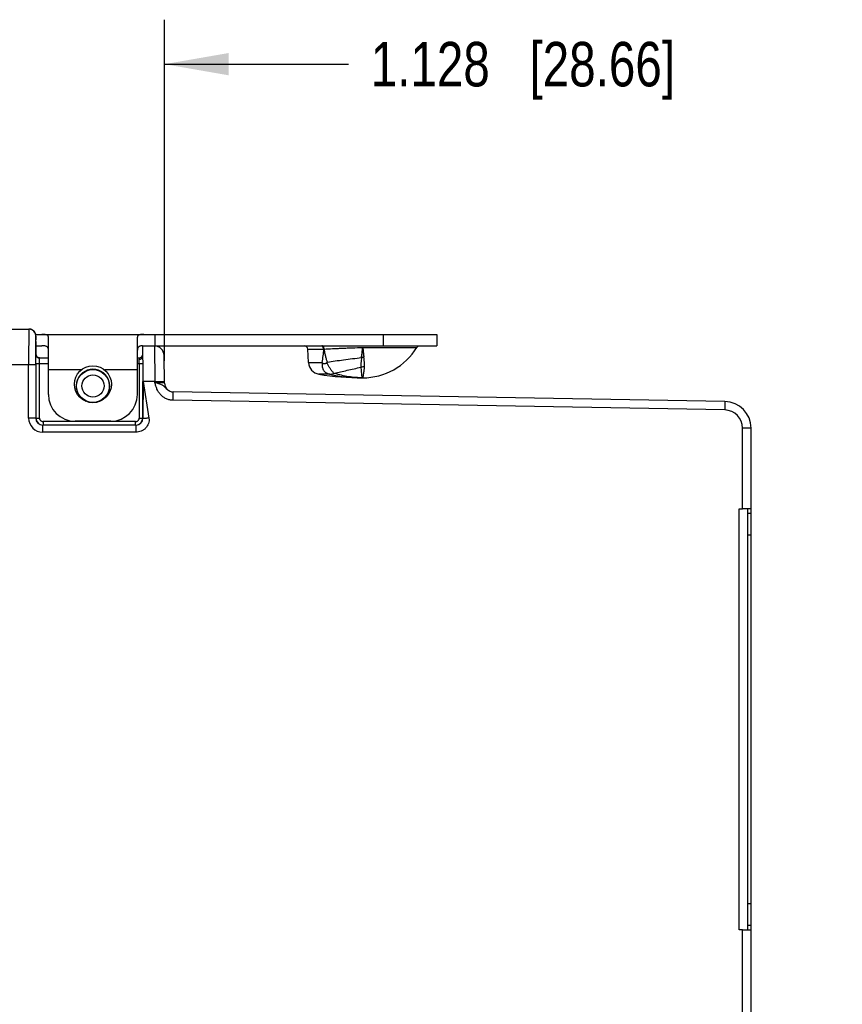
# Model space of a CAD drawing. Header units: inches. Extents: x 0 to 22, y 0 to 17.
# Tile 6 of 21: x 10.9 to 13.2, y 6.9 to 9.7. Entities that reach past the tile are written whole.
import ezdxf

# ---------------------------------------------------------------- set-up
doc = ezdxf.new("R2010")
doc.units = ezdxf.units.IN
doc.header["$LTSCALE"] = 1.21
doc.header["$MEASUREMENT"] = 0
doc.layers.get('0').update_dxf_attribs({"linetype": 'CONTINUOUS'})
doc.layers.add('DIMENSIONS', color=7, linetype='CONTINUOUS')
doc.styles.get("Standard").update_dxf_attribs({"font": 'txt', "width": 0.8})
doc.dimstyles.new('DIMSTYLE_1', dxfattribs={"dimtxt": 0.125, "dimasz": 0.18, "dimexe": 0.18, "dimexo": 0.0625, "dimgap": 0.09, "dimtad": 0, "dimtih": 1, "dimtoh": 1, "dimdec": 3, "dimzin": 4, "dimdsep": 46, "dimtxsty": 'STANDARD', "dimblk": '_FILLED', "dimblk1": '_FILLED', "dimblk2": '_FILLED', "dimcen": 0.09, "dimadec": 0, "dimazin": 0, "dimtp": 0.01, "dimtm": 0.01, "dimtfac": 1, "dimtdec": 3, "dimtofl": 0, "dimtmove": 0, "dimatfit": 3, "dimldrblk": '_FILLED', "dimfxl": 1, "dimtolj": 1, "dimtzin": 4, "dimarcsym": 0})

# ---------------------------------------------------------------- blocks, each defined once
blk = doc.blocks.new('_FILLED')
at = {"color": 0, "linetype": 'BYBLOCK'}
blk.add_solid([(0, 0), (-1, 0.174), (-1, -0.174)], dxfattribs=at)
blk = doc.blocks.new('*D7')
at = {"layer": 'DIMENSIONS', "color": 2, "linetype": 'CONTINUOUS'}
for p, q in [((10.1717, 8.7289), (10.1717, 9.6807)), ((11.3, 8.7218), (11.3, 9.6807)), ((10.1717, 9.5557), (9.8117, 9.5557)), ((11.3, 9.5557), (11.8166, 9.5557))]:
    blk.add_line(p, q, dxfattribs=at)
at = {"layer": 'DIMENSIONS', "color": 2, "linetype": 'CONTINUOUS', "xscale": 0.18, "yscale": 0.18, "zscale": 0.18}
blk.add_blockref('_FILLED', (10.1717, 9.5557), dxfattribs=at)
at = {"layer": 'DIMENSIONS', "color": 2, "linetype": 'CONTINUOUS', "xscale": 0.18, "yscale": 0.18, "zscale": 0.18, "rotation": 180}
blk.add_blockref('_FILLED', (11.3, 9.5557), dxfattribs=at)
at = {"layer": 'DIMENSIONS', "color": 2, "linetype": 'CONTINUOUS', "insert": (11.8791, 9.6182), "char_height": 0.125, "width": 1.325, "attachment_point": 1, "line_spacing_factor": 0.9}
blk.add_mtext('1.128{\\Ftxt.shx;\\W1.000000;\\H0.125000; }[28.66]', dxfattribs=at)

msp = doc.modelspace()

# ---------------------------------------------------------------- linework, layer by layer
at = {"color": 6, "linetype": 'CONTINUOUS'}
for p, q in [((10.265, 8.8114), (10.9188, 8.8114)), ((10.9382, 8.7964), (12.0647, 8.7964)), ((10.9388, 8.7914), (10.9388, 8.7814)), ((10.9388, 8.7884), (10.9388, 8.7911)), ((10.9388, 8.7397), (10.9388, 8.7884)), ((10.9388, 8.7814), (10.9388, 8.7814)), ((10.9388, 8.7814), (10.9388, 8.7814)), ((10.9737, 8.6274), (10.9737, 8.7887)), ((11.2237, 8.6274), (11.2237, 8.7887)), ((11.2737, 8.7644), (11.2737, 8.7964)), ((11.9147, 8.7644), (11.9147, 8.7964)), ((12.0647, 8.7964), (12.0647, 8.7644)), ((10.9388, 8.7644), (10.9555, 8.7644)), ((11.2387, 8.7644), (11.2721, 8.7638)), ((11.2387, 8.7642), (11.2387, 8.7639)), ((11.2721, 8.7644), (12.0647, 8.7644)), ((11.2721, 8.7638), (11.2729, 8.6638)), ((11.7022, 8.7549), (11.7465, 8.7549)), ((11.7042, 8.7173), (11.7022, 8.7549)), ((11.857, 8.7606), (11.857, 8.7596)), ((11.857, 8.7596), (12.0089, 8.7596)), ((10.9381, 8.7134), (10.9382, 8.7306)), ((10.9382, 8.7361), (10.9382, 8.74)), ((10.9382, 8.7306), (10.9382, 8.7361)), ((10.9387, 8.7345), (10.9388, 8.7397)), ((10.9387, 8.7134), (10.9387, 8.7345)), ((10.9388, 8.7397), (10.9388, 8.7398)), ((10.9393, 8.7371), (10.9388, 8.7398)), ((10.9484, 8.7304), (10.9737, 8.7304)), ((10.9487, 8.7134), (10.9488, 8.73)), ((11.2237, 8.7304), (11.2287, 8.7304)), ((11.2287, 8.7304), (11.2287, 8.7266)), ((11.3, 8.6593), (11.2986, 8.7373)), ((11.7042, 8.7173), (11.7422, 8.7173)), ((11.7425, 8.717), (11.743, 8.7163)), ((11.7562, 8.717), (11.7575, 8.7187)), ((10.265, 8.7114), (10.9381, 8.7114)), ((10.9181, 8.5614), (10.9181, 8.7114)), ((10.9381, 8.7114), (10.9381, 8.7134)), ((10.9381, 8.7114), (10.9381, 8.5614)), ((10.9387, 8.7134), (10.9387, 8.7114)), ((10.9737, 8.7134), (10.9387, 8.7134)), ((10.9487, 8.5614), (10.9487, 8.7134)), ((11.0655, 8.6964), (10.9737, 8.6964)), ((11.2237, 8.6964), (11.132, 8.6964)), ((11.2388, 8.7134), (11.2237, 8.7134)), ((11.2288, 8.7134), (11.2288, 8.5614)), ((11.8516, 8.7041), (11.8522, 8.6953)), ((11.2388, 8.5614), (11.2388, 8.6644)), ((11.2395, 8.6644), (11.2394, 8.5614)), ((11.2729, 8.6638), (11.2395, 8.6644)), ((11.2395, 8.6644), (11.2561, 8.5614)), ((11.2729, 8.6638), (11.2999, 8.6643)), ((11.273, 8.6606), (11.2729, 8.6638)), ((11.3, 8.6593), (11.273, 8.6606)), ((11.7638, 8.6847), (11.7764, 8.6868)), ((11.7777, 8.6868), (11.7764, 8.6868)), ((11.324, 8.6111), (11.3244, 8.6347)), ((12.8741, 8.6077), (11.3244, 8.6347)), ((12.8736, 8.5841), (11.324, 8.6111)), ((12.8741, 8.6077), (12.8736, 8.5841)), ((10.9381, 8.5614), (10.9181, 8.5614)), ((10.9387, 8.5614), (10.9487, 8.5614)), ((10.9587, 8.5514), (10.9587, 8.5414)), ((11.2188, 8.5514), (10.9587, 8.5514)), ((11.1487, 8.5524), (11.0487, 8.5524)), ((11.2188, 8.5414), (11.2188, 8.5514)), ((11.2288, 8.5614), (11.2394, 8.5614)), ((10.9581, 8.5214), (10.9581, 8.5414)), ((11.2194, 8.5414), (10.9581, 8.5414)), ((11.2194, 8.5214), (10.9581, 8.5214)), ((11.2194, 8.5414), (11.2194, 8.5214)), ((12.9477, 8.5327), (12.9241, 8.5327)), ((12.9241, 8.306), (12.9241, 8.5327)), ((12.9477, 5.6211), (12.9477, 8.5327)), ((12.9141, 8.306), (12.9241, 8.306)), ((12.9141, 7.1228), (12.9141, 8.306)), ((12.9377, 8.3056), (12.9377, 7.1232)), ((12.9477, 8.2929), (12.9377, 8.2929)), ((12.9377, 8.2329), (12.9477, 8.2329)), ((12.9477, 7.1959), (12.9377, 7.1959)), ((12.9241, 7.1228), (12.9141, 7.1228)), ((12.9241, 5.6211), (12.9241, 7.1228)), ((12.9377, 7.1359), (12.9477, 7.1359))]:
    msp.add_line(p, q, dxfattribs=at)
at = {"color": 7, "linetype": 'CONTINUOUS'}
for p, q in [((11.8537, 8.733), (11.8551, 8.7449)), ((11.8551, 8.7449), (11.8556, 8.7501)), ((11.8566, 8.7597), (11.8567, 8.7605)), ((11.8567, 8.7605), (11.8568, 8.7596)), ((11.8568, 8.7596), (11.8578, 8.7501)), ((11.8578, 8.7501), (11.8588, 8.7409)), ((11.8588, 8.7409), (11.8599, 8.7322)), ((11.7644, 8.6846), (11.7334, 8.6846))]:
    msp.add_line(p, q, dxfattribs=at)
at = {"color": 6, "linetype": 'CONTINUOUS'}
for points in [[(10.9273, 8.8095), (10.9246, 8.8105), (10.9218, 8.8112), (10.9188, 8.8114)], [(10.9283, 8.809), (10.9262, 8.81), (10.9239, 8.8108), (10.9214, 8.8112), (10.9188, 8.8114)], [(10.9374, 8.7989), (10.9363, 8.8011), (10.9351, 8.8031), (10.9335, 8.805), (10.9317, 8.8067), (10.9296, 8.8082), (10.9273, 8.8095)], [(10.9388, 8.7911), (10.9386, 8.7942), (10.9381, 8.7968), (10.9374, 8.7989)], [(10.9484, 8.7304), (10.9443, 8.7313), (10.9411, 8.7338), (10.9393, 8.7371)]]:
    msp.add_lwpolyline(points, dxfattribs=at)
for centre, radius in [((11.0987, 8.6564), 0.052), ((11.0987, 8.6514), 0.0462), ((11.0987, 8.6514), 0.0312)]:
    msp.add_circle(centre, radius, dxfattribs=at)
for centre, radius, start, end in [((10.9188, 8.7914), 0.02, 360, 90), ((15.3758, 8.7284), 4.4377, 179.3832, 179.8502), ((11.2716, 8.7368), 0.027, 1, 89), ((11.6923, 8.7544), 0.01, 3, 89.9998), ((11.7704, 7.9864), 0.7689, 91.6233, 91.7805), ((11.8567, 8.8529), 0.1785, 270, 328.5015), ((12.0174, 8.7544), 0.01, 119.2509, 148.5017), ((10.9485, 8.7398), 0.00965, 202.4608, 239.853), ((10.9489, 8.7401), 0.0102, 260.2978, 269.8099), ((11.2287, 8.7404), 0.01, 270, 360), ((10.802, 8.7193), 0.4269, 0.4759, 0.973), ((10.2306, 8.7139), 0.9982, 359.9699, 0.5143), ((11.7392, 8.7191), 0.035, 183, 260.5349), ((11.8664, 8.6584), 0.0741, 95.0404, 100.0352), ((11.0987, 8.6514), 0.047, 294.881, 245.119), ((11.8618, 8.6455), 0.0595, 89.9943, 99.9029), ((11.5849, 8.7258), 0.2777, 353.6629, 355.7026), ((11.8567, 9.4244), 0.75, 260.5349, 270), ((11.8569, 9.1051), 0.4307, 257.4981, 269.9752), ((11.325, 8.6597), 0.025, 181, 269), ((11.3249, 8.6606), 0.0259, 246.5076, 265.4167), ((11.0487, 8.6274), 0.075, 180, 270), ((11.1487, 8.6274), 0.075, 270, 360), ((12.8727, 8.5327), 0.075, 0, 89), ((12.8727, 8.5327), 0.0514, 0, 89), ((10.9581, 8.5614), 0.04, 180.0021, 270.0001), ((10.9581, 8.5614), 0.02, 180.0035, 270.0035), ((10.9587, 8.5614), 0.02, 180, 269.9459), ((11.2193, 8.5614), 0.02, 270.0322, 359.8847), ((11.2188, 8.5614), 0.02, 275.5484, 360)]:
    msp.add_arc(centre, radius, start, end, dxfattribs=at)
at = {"color": 7, "linetype": 'CONTINUOUS'}
for centre, radius, start, end in [((11.4788, 8.7838), 0.3783, 352.2817, 354.1017), ((11.3979, 8.7922), 0.4597, 354.1002, 354.7503), ((12.9706, 8.637), 1.1207, 173.719, 174.2106), ((11.3923, 8.7928), 0.4653, 354.7318, 355.9091), ((12.2447, 8.786), 0.3886, 183.8962, 185.308), ((12.2374, 8.7851), 0.3812, 185.276, 186.6589), ((11.4084, 8.7936), 0.4494, 352.0332, 352.2399), ((11.4645, 8.7857), 0.3927, 352.0483, 352.2848), ((12.2664, 8.7889), 0.4104, 186.7066, 187.9344)]:
    msp.add_arc(centre, radius, start, end, dxfattribs=at)
at = {"color": 6, "linetype": 'CONTINUOUS'}
for centre, major_axis, ratio, start_param, end_param in [((11.2387, 8.6644), (0, 0.1), 0.008726, 4.712237, 6.182866), ((12.9241, 8.3056), (0.0236, 0), 0.017455, 6.283185, 7.853982), ((12.9241, 7.1232), (0.0236, 0), 0.017455, -1.570796, 0)]:
    msp.add_ellipse(centre, major_axis=major_axis, ratio=ratio, start_param=start_param, end_param=end_param, dxfattribs=at)
for points, knots in [([(10.9188, 8.8114), (10.9188, 8.8114), (10.9188, 8.8114), (10.9188, 8.8114), (10.9188, 8.8113), (10.9188, 8.8111), (10.9188, 8.8109), (10.9187, 8.8106), (10.9187, 8.8103), (10.9187, 8.8099), (10.9187, 8.8093), (10.9187, 8.8083), (10.9186, 8.807), (10.9186, 8.8055), (10.9186, 8.8037), (10.9185, 8.8017), (10.9185, 8.7995), (10.9185, 8.7971), (10.9184, 8.7935), (10.9184, 8.7885), (10.9183, 8.7819), (10.9183, 8.7746), (10.9182, 8.7668), (10.9182, 8.7584), (10.9182, 8.7496), (10.9182, 8.7403), (10.9181, 8.7276), (10.9181, 8.7179), (10.9181, 8.7114)], [0, 0, 0, 0, 0.000114, 0.000357, 0.001281, 0.002801, 0.004919, 0.007634, 0.010943, 0.014845, 0.019338, 0.030085, 0.043167, 0.058564, 0.076237, 0.096134, 0.118202, 0.142386, 0.168633, 0.227094, 0.293011, 0.365703, 0.444484, 0.528621, 0.617317, 0.709772, 0.805098, 1, 1, 1, 1]), ([(10.9384, 8.7761), (10.9384, 8.7773), (10.9385, 8.7795), (10.9385, 8.7826), (10.9385, 8.7848), (10.9386, 8.7864), (10.9386, 8.7875), (10.9386, 8.7884), (10.9387, 8.7891), (10.9387, 8.7898), (10.9387, 8.7904), (10.9387, 8.7908), (10.9388, 8.7911), (10.9388, 8.7912), (10.9388, 8.7913), (10.9388, 8.7914), (10.9388, 8.7914), (10.9388, 8.7914)], [0, 0, 0, 0, 0.22841, 0.429298, 0.601337, 0.676124, 0.743201, 0.802436, 0.853831, 0.897422, 0.933249, 0.961353, 0.98178, 0.989132, 0.994593, 0.998186, 1, 1, 1, 1]), ([(10.9737, 8.7887), (10.9737, 8.7893), (10.9736, 8.7907), (10.9727, 8.7925), (10.9712, 8.7939), (10.969, 8.795), (10.9664, 8.7957), (10.9632, 8.7961), (10.9595, 8.7964), (10.9569, 8.7964), (10.9555, 8.7964)], [0, 0, 0, 0, 0.092614, 0.179463, 0.270331, 0.374715, 0.498549, 0.644484, 0.812288, 1, 1, 1, 1]), ([(11.2419, 8.7964), (11.2406, 8.7964), (11.238, 8.7964), (11.2343, 8.7961), (11.2311, 8.7957), (11.2285, 8.795), (11.2263, 8.7939), (11.2248, 8.7925), (11.2239, 8.7907), (11.2237, 8.7893), (11.2237, 8.7887)], [0, 0, 0, 0, 0.187712, 0.355516, 0.501452, 0.625285, 0.729669, 0.820537, 0.907386, 1, 1, 1, 1]), ([(10.9737, 8.7524), (10.9737, 8.7534), (10.9736, 8.7554), (10.973, 8.7577), (10.9722, 8.7593), (10.9711, 8.7606), (10.9694, 8.7621), (10.9667, 8.7633), (10.9634, 8.764), (10.9596, 8.7643), (10.957, 8.7644), (10.9555, 8.7644)], [0, 0, 0, 0, 0.122427, 0.231549, 0.28282, 0.33317, 0.436027, 0.549899, 0.681048, 0.831436, 1, 1, 1, 1]), ([(11.2316, 8.7634), (11.2309, 8.7632), (11.2297, 8.7628), (11.228, 8.762), (11.2266, 8.7609), (11.2255, 8.7596), (11.2247, 8.7581), (11.2241, 8.7563), (11.2238, 8.7544), (11.2237, 8.7531), (11.2237, 8.7524)], [0, 0, 0, 0, 0.136736, 0.261914, 0.379003, 0.492552, 0.607731, 0.728908, 0.859075, 1, 1, 1, 1]), ([(11.2384, 8.7643), (11.2372, 8.7643), (11.2349, 8.7641), (11.2326, 8.7637), (11.2316, 8.7634)], [0, 0, 0, 0, 0.530965, 1, 1, 1, 1]), ([(11.7465, 8.7549), (11.7464, 8.7559), (11.7462, 8.7578), (11.7452, 8.7604), (11.7437, 8.7625), (11.7423, 8.7635), (11.7416, 8.7639)], [0, 0, 0, 0, 0.275744, 0.539416, 0.781026, 1, 1, 1, 1]), ([(11.7486, 8.755), (11.7485, 8.7562), (11.7481, 8.7586), (11.7469, 8.7612), (11.7455, 8.7629), (11.7444, 8.7637), (11.7432, 8.7643), (11.7423, 8.7644), (11.7419, 8.7644)], [0, 0, 0, 0, 0.292092, 0.560361, 0.681595, 0.794128, 0.899491, 1, 1, 1, 1]), ([(11.7465, 8.7549), (11.746, 8.7486), (11.7448, 8.736), (11.7432, 8.7235), (11.7422, 8.7173)], [0, 0, 0, 0, 0.502456, 1, 1, 1, 1]), ([(11.7486, 8.755), (11.7564, 8.7555), (11.7686, 8.7562), (11.7853, 8.757), (11.7987, 8.7576), (11.8127, 8.7582), (11.832, 8.7589), (11.8466, 8.7594), (11.8564, 8.7596)], [0, 0, 0, 0, 0.218702, 0.338549, 0.463896, 0.593796, 0.727295, 1, 1, 1, 1]), ([(11.7575, 8.7187), (11.7565, 8.7216), (11.7546, 8.7276), (11.7522, 8.7366), (11.7502, 8.7458), (11.7491, 8.7519), (11.7486, 8.755)], [0, 0, 0, 0, 0.250154, 0.500137, 0.750058, 1, 1, 1, 1]), ([(10.9388, 8.7397), (10.9388, 8.7394), (10.9389, 8.7382), (10.9392, 8.7369), (10.9396, 8.7361)], [0, 0, 0, 0, 0.248617, 1, 1, 1, 1]), ([(10.9484, 8.7304), (10.9476, 8.7304), (10.9459, 8.7306), (10.9435, 8.7316), (10.9414, 8.7332), (10.9404, 8.7345), (10.9399, 8.7353)], [0, 0, 0, 0, 0.24843, 0.498747, 0.748987, 1, 1, 1, 1]), ([(10.9437, 8.7314), (10.9445, 8.7309), (10.9457, 8.7304), (10.9469, 8.7302), (10.9472, 8.7301)], [0, 0, 0, 0, 0.749484, 1, 1, 1, 1]), ([(10.9488, 8.73), (10.9488, 8.73), (10.9488, 8.7301), (10.9487, 8.7304), (10.9485, 8.7304), (10.9484, 8.7304)], [0, 0, 0, 0, 0.279416, 0.505227, 1, 1, 1, 1]), ([(11.2287, 8.7266), (11.2292, 8.7266), (11.2309, 8.7267), (11.2326, 8.7271), (11.2338, 8.7276)], [0, 0, 0, 0, 0.25325, 1, 1, 1, 1]), ([(11.2338, 8.7276), (11.2345, 8.728), (11.2358, 8.7288), (11.237, 8.7299), (11.2374, 8.7305)], [0, 0, 0, 0, 0.515628, 1, 1, 1, 1]), ([(11.2374, 8.7305), (11.2378, 8.7311), (11.2385, 8.7323), (11.2387, 8.7337), (11.2387, 8.7344)], [0, 0, 0, 0, 0.510904, 1, 1, 1, 1]), ([(11.743, 8.7163), (11.7428, 8.7144), (11.7427, 8.7116), (11.7428, 8.7079), (11.7432, 8.7044), (11.744, 8.7009), (11.7452, 8.6977), (11.7464, 8.6955), (11.748, 8.6933), (11.7498, 8.6914), (11.7519, 8.6897), (11.7549, 8.6878), (11.7591, 8.6859), (11.7626, 8.6849), (11.7644, 8.6846)], [0, 0, 0, 0, 0.131854, 0.196206, 0.259039, 0.380124, 0.439544, 0.499091, 0.559136, 0.620178, 0.682609, 0.74608, 0.873324, 1, 1, 1, 1]), ([(11.7433, 8.716), (11.7435, 8.7158), (11.7439, 8.7154), (11.7447, 8.715), (11.7455, 8.7148), (11.7463, 8.7146), (11.7471, 8.7145), (11.7482, 8.7144), (11.7496, 8.7145), (11.751, 8.7147), (11.7521, 8.7149), (11.753, 8.7152), (11.7538, 8.7155), (11.7547, 8.7159), (11.7555, 8.7163), (11.756, 8.7168), (11.7562, 8.717)], [0, 0, 0, 0, 0.062264, 0.121887, 0.180959, 0.239502, 0.298005, 0.357064, 0.478041, 0.602273, 0.6655, 0.729844, 0.795727, 0.863153, 0.931104, 1, 1, 1, 1]), ([(11.7722, 8.6911), (11.7715, 8.6919), (11.7702, 8.6936), (11.7674, 8.6973), (11.7645, 8.7014), (11.7618, 8.7058), (11.7592, 8.7107), (11.7574, 8.7145), (11.7562, 8.717)], [0, 0, 0, 0, 0.10154, 0.212396, 0.45672, 0.5879, 0.723445, 1, 1, 1, 1]), ([(11.7575, 8.7187), (11.7648, 8.7198), (11.7799, 8.722), (11.8119, 8.7262), (11.8366, 8.7293), (11.8535, 8.7314)], [0, 0, 0, 0, 0.227444, 0.473728, 1, 1, 1, 1]), ([(11.8535, 8.7314), (11.8531, 8.7289), (11.8527, 8.7251), (11.8521, 8.7202), (11.8517, 8.7157), (11.8514, 8.7103), (11.8515, 8.7061), (11.8516, 8.7041)], [0, 0, 0, 0, 0.278009, 0.411188, 0.539923, 0.781778, 1, 1, 1, 1]), ([(11.8618, 8.705), (11.8619, 8.707), (11.862, 8.7102), (11.8618, 8.7144), (11.8616, 8.7178), (11.8612, 8.7212), (11.8607, 8.7261), (11.8602, 8.7297), (11.8599, 8.7322)], [0, 0, 0, 0, 0.223918, 0.342529, 0.465549, 0.592929, 0.72455, 1, 1, 1, 1]), ([(11.7764, 8.6868), (11.7757, 8.6873), (11.7742, 8.6888), (11.7729, 8.6903), (11.7722, 8.6911)], [0, 0, 0, 0, 0.45542, 1, 1, 1, 1]), ([(11.7777, 8.6868), (11.7833, 8.6883), (11.795, 8.6913), (11.8197, 8.6971), (11.8387, 8.7013), (11.8516, 8.7041)], [0, 0, 0, 0, 0.231268, 0.477993, 1, 1, 1, 1]), ([(11.8522, 8.6953), (11.8523, 8.6937), (11.8526, 8.6907), (11.853, 8.6864), (11.8534, 8.6828), (11.8538, 8.6799), (11.8543, 8.6778), (11.8547, 8.6765), (11.8551, 8.6758), (11.8554, 8.6752), (11.8558, 8.6747), (11.8563, 8.6745), (11.8566, 8.6744), (11.8567, 8.6744)], [0, 0, 0, 0, 0.220086, 0.41239, 0.576368, 0.711917, 0.819276, 0.862696, 0.899629, 0.930589, 0.956474, 0.978825, 1, 1, 1, 1]), ([(11.8567, 8.6744), (11.8568, 8.6744), (11.8569, 8.6745), (11.8571, 8.6748), (11.8573, 8.6752), (11.8575, 8.6758), (11.8577, 8.6765), (11.8581, 8.6778), (11.8585, 8.6799), (11.8591, 8.6828), (11.8597, 8.6864), (11.8603, 8.6906), (11.8607, 8.6936), (11.8609, 8.6952)], [0, 0, 0, 0, 0.007707, 0.021762, 0.043135, 0.072038, 0.108528, 0.152615, 0.263491, 0.404256, 0.574346, 0.773199, 1, 1, 1, 1]), ([(11.324, 8.6111), (11.3208, 8.6112), (11.3144, 8.6119), (11.3051, 8.6149), (11.2966, 8.6197), (11.2892, 8.626), (11.2842, 8.6323), (11.2808, 8.6378), (11.278, 8.6436), (11.2753, 8.6513), (11.2737, 8.6575), (11.273, 8.6606)], [0, 0, 0, 0, 0.124963, 0.24992, 0.374889, 0.499863, 0.62486, 0.687413, 0.749949, 0.87501, 1, 1, 1, 1]), ([(11.2939, 8.6536), (11.2925, 8.6544), (11.2893, 8.6558), (11.2842, 8.6575), (11.2787, 8.6592), (11.2749, 8.6602), (11.273, 8.6606)], [0, 0, 0, 0, 0.221504, 0.465096, 0.728061, 1, 1, 1, 1]), ([(11.8567, 8.6744), (11.8435, 8.6744), (11.8167, 8.6766), (11.7905, 8.6828), (11.7777, 8.6868)], [0, 0, 0, 0, 0.495705, 1, 1, 1, 1]), ([(11.3058, 8.6429), (11.3048, 8.6439), (11.3028, 8.646), (11.3, 8.649), (11.2971, 8.6516), (11.295, 8.653), (11.2939, 8.6536)], [0, 0, 0, 0, 0.27672, 0.531586, 0.766965, 1, 1, 1, 1]), ([(11.3146, 8.6369), (11.3138, 8.6372), (11.3106, 8.6388), (11.3078, 8.641), (11.3058, 8.6429)], [0, 0, 0, 0, 0.255489, 1, 1, 1, 1]), ([(10.9487, 8.5614), (10.9487, 8.5608), (10.9488, 8.5595), (10.9494, 8.5576), (10.9503, 8.5558), (10.9515, 8.5543), (10.9531, 8.553), (10.9548, 8.5521), (10.9567, 8.5516), (10.958, 8.5514), (10.9587, 8.5514)], [0, 0, 0, 0, 0.124556, 0.249713, 0.374772, 0.500001, 0.62523, 0.750287, 0.875444, 1, 1, 1, 1]), ([(11.2188, 8.5514), (11.2195, 8.5514), (11.2208, 8.5516), (11.2227, 8.5521), (11.2244, 8.553), (11.226, 8.5543), (11.2272, 8.5558), (11.2281, 8.5576), (11.2287, 8.5595), (11.2288, 8.5608), (11.2288, 8.5614)], [0, 0, 0, 0, 0.124556, 0.249713, 0.374771, 0.500001, 0.62523, 0.750287, 0.875444, 1, 1, 1, 1]), ([(11.2561, 8.5614), (11.2565, 8.5589), (11.2567, 8.5537), (11.2551, 8.5461), (11.2518, 8.5391), (11.2471, 8.533), (11.2412, 8.5279), (11.2322, 8.523), (11.2244, 8.5214), (11.2194, 8.5214)], [0, 0, 0, 0, 0.124812, 0.25032, 0.375491, 0.500601, 0.625698, 0.750962, 1, 1, 1, 1]), ([(11.2561, 8.5614), (11.2551, 8.5612), (11.253, 8.5609), (11.2499, 8.5606), (11.247, 8.5604), (11.2448, 8.5603), (11.2433, 8.5603), (11.2423, 8.5604), (11.2415, 8.5604), (11.2408, 8.5606), (11.2402, 8.5607), (11.2398, 8.5609), (11.2395, 8.5611), (11.2394, 8.5613), (11.2394, 8.5614)], [0, 0, 0, 0, 0.18917, 0.37257, 0.541781, 0.689903, 0.754526, 0.81209, 0.862071, 0.904174, 0.938379, 0.964911, 0.984613, 1, 1, 1, 1])]:
    msp.add_open_spline(points, degree=3, knots=knots, dxfattribs=at)

# ---------------------------------------------------------------- dimensions: what is measured, and where the dimension line sits
at = {"layer": 'DIMENSIONS', "color": 2, "linetype": 'CONTINUOUS'}
dim = msp.add_linear_dim(base=(11.3, 9.5557), p1=(10.1717, 8.7289), p2=(11.3, 8.7218), dimstyle='DIMSTYLE_1', dxfattribs=at)
dim.commit()
dim.dimension.update_dxf_attribs({"geometry": '*D7', "text_midpoint": (12.5416, 9.5557), "dimtype": 160})

doc.saveas('drawing.dxf')
